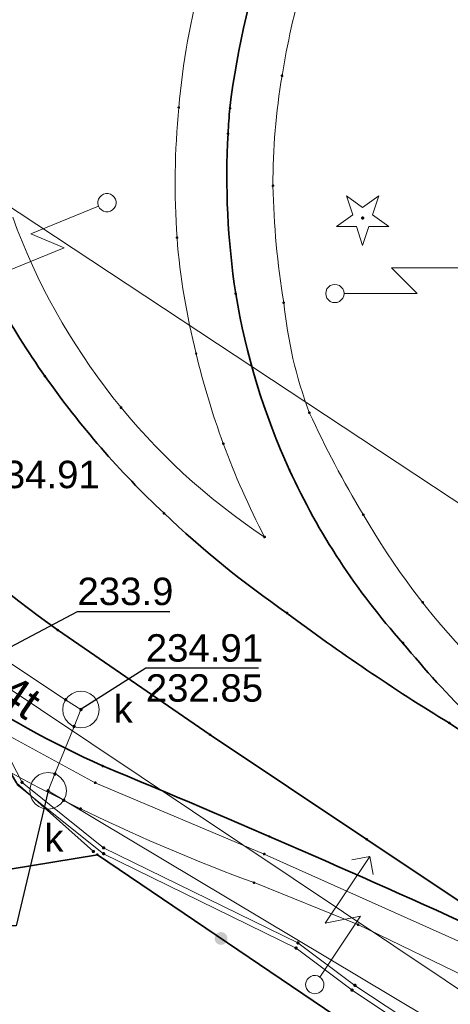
# Model space of a CAD drawing. Header units: metres. Extents: x 6603648 to 6604252, y 5739748 to 5740166.
# Tile 11 of 98: x 6603733 to 6603745, y 5739905 to 5739932. Entities that reach past the tile are written whole.
import ezdxf
from ezdxf.enums import TextEntityAlignment as Align

# ---------------------------------------------------------------- set-up
doc = ezdxf.new("R2010")
doc.units = ezdxf.units.M
doc.layers.get('0').update_dxf_attribs({"color": 252, "linetype": 'CONTINUOUS'})
for name, color, linetype, lineweight in [('GSLKOG', 252, 'CONTINUOUS', 35), ('GSLKOU', 252, 'CONTINUOUS', 18), ('GSLTTR', 252, 'CONTINUOUS', 35), ('GSPPRB', 252, 'CONTINUOUS', 18), ('GSPRDI', 252, 'CONTINUOUS', 18), ('GSSKPL', 252, 'CONTINUOUS', 18), ('GULEOR', 252, 'CONTINUOUS', 35), ('GULESN', 252, 'CONTINUOUS', 18), ('GULKDP', 252, 'CONTINUOUS', 18), ('GULTPR', 252, 'CONTINUOUS', 18), ('GULTPR_O', 252, 'CONTINUOUS', 18), ('GUPISL', 252, 'CONTINUOUS', 18), ('GUPKSD', 252, 'CONTINUOUS', 18), ('GUPKSD_O', 252, 'CONTINUOUS', 18)]:
    doc.layers.add(name, color=color, linetype=linetype, lineweight=lineweight)
for name, color, linetype in [('GUPESH', 252, 'CONTINUOUS'), ('GUPESH_O', 252, 'CONTINUOUS'), ('GUPKSH', 252, 'CONTINUOUS'), ('GUPKSH_O', 252, 'CONTINUOUS')]:
    doc.layers.add(name, color=color, linetype=linetype)
doc.styles.add('Arial', font='arial.ttf')

# ---------------------------------------------------------------- blocks, each defined once
blk = doc.blocks.new('GSPPRB0')
blk.add_lwpolyline([(-0.007955, 0.0225), (0.007955, 0.0225), (0.0225, 0.007955), (0.0225, -0.007955), (0.007955, -0.0225), (-0.007955, -0.0225), (-0.0225, -0.007955), (-0.0225, 0.007955)], close=True)
blk = doc.blocks.new('GUPISL1_5')
for points in [[(3.396745, 1.05234), (3.75, 0.7), (3.396745, 0.34766)], [(0.25, 0), (2.25, 0), (1.55, 0.7), (3.75, 0.7)]]:
    blk.add_lwpolyline(points)
blk.add_lwpolyline([(0.25, 0), (0.241481, -0.064705), (0.216506, -0.125), (0.176777, -0.176777), (0.125, -0.216506), (0.064705, -0.241481), (0, -0.25), (-0.064705, -0.241481), (-0.125, -0.216506), (-0.176777, -0.176777), (-0.216506, -0.125), (-0.241481, -0.064705), (-0.25, 0), (-0.241481, 0.064705), (-0.216506, 0.125), (-0.176777, 0.176777), (-0.125, 0.216506), (-0.064705, 0.241481), (0, 0.25), (0.064705, 0.241481), (0.125, 0.216506), (0.176777, 0.176777), (0.216506, 0.125), (0.241481, 0.064705)], close=True)
blk = doc.blocks.new('GSPRDI1')
blk.add_hatch(color=256).paths.add_polyline_path([(-0.045, 0), (-0.042798, -0.013906), (-0.036406, -0.02645), (-0.02645, -0.036406), (-0.013906, -0.042798), (0, -0.045), (0.013906, -0.042798), (0.02645, -0.036406), (0.036406, -0.02645), (0.042798, -0.013906), (0.045, 0), (0.042798, 0.013906), (0.036406, 0.02645), (0.02645, 0.036406), (0.013906, 0.042798), (0, 0.045), (-0.013906, 0.042798), (-0.02645, 0.036406), (-0.036406, 0.02645), (-0.042798, 0.013906)])
blk.add_lwpolyline([(0.088531, -0.272471), (-0.231778, -0.713338), (-0.231778, -0.168396), (-0.750048, 0), (-0.231778, 0.168396), (-0.231778, 0.713338), (0.088531, 0.272471), (0.606801, 0.440867), (0.286493, 0), (0.606801, -0.440867)], close=True)
blk = doc.blocks.new('GUPESH1')
blk.add_hatch(color=256).paths.add_polyline_path([(0, 0.045), (-0.011647, 0.043467), (-0.0225, 0.038971), (-0.03182, 0.03182), (-0.038971, 0.0225), (-0.043467, 0.011647), (-0.045, 0), (-0.043467, -0.011647), (-0.038971, -0.0225), (-0.03182, -0.03182), (-0.0225, -0.038971), (-0.011647, -0.043467), (0, -0.045), (0.011647, -0.043467), (0.0225, -0.038971), (0.03182, -0.03182), (0.038971, -0.0225), (0.043467, -0.011647), (0.045, 0), (0.043467, 0.011647), (0.038971, 0.0225), (0.03182, 0.03182), (0.0225, 0.038971), (0.011647, 0.043467)])
blk = doc.blocks.new('GUPKSD1_1')
blk.add_lwpolyline([(0.5, 0), (0.482963, -0.12941), (0.433013, -0.25), (0.353553, -0.353553), (0.25, -0.433013), (0.12941, -0.482963), (0, -0.5), (-0.12941, -0.482963), (-0.25, -0.433013), (-0.353553, -0.353553), (-0.433013, -0.25), (-0.482963, -0.12941), (-0.5, 0), (-0.482963, 0.12941), (-0.433013, 0.25), (-0.353553, 0.353553), (-0.25, 0.433013), (-0.12941, 0.482963), (0, 0.5), (0.12941, 0.482963), (0.25, 0.433013), (0.353553, 0.353553), (0.433013, 0.25), (0.482963, 0.12941)], close=True)
blk = doc.blocks.new('GUPKSH1')
blk.add_hatch(color=256).paths.add_polyline_path([(0, 0.045), (-0.011647, 0.043467), (-0.0225, 0.038971), (-0.03182, 0.03182), (-0.038971, 0.0225), (-0.043467, 0.011647), (-0.045, 0), (-0.043467, -0.011647), (-0.038971, -0.0225), (-0.03182, -0.03182), (-0.0225, -0.038971), (-0.011647, -0.043467), (0, -0.045), (0.011647, -0.043467), (0.0225, -0.038971), (0.03182, -0.03182), (0.038971, -0.0225), (0.043467, -0.011647), (0.045, 0), (0.043467, 0.011647), (0.038971, 0.0225), (0.03182, 0.03182), (0.0225, 0.038971), (0.011647, 0.043467)])
blk = doc.blocks.new('GSLKOG2')
blk.add_hatch(color=256).paths.add_polyline_path([(0, 0.175), (-0.045293, 0.169037), (-0.0875, 0.151554), (-0.123744, 0.123744), (-0.151554, 0.0875), (-0.169037, 0.045293), (-0.175, 0), (-0.169037, -0.045293), (-0.151554, -0.0875), (-0.123744, -0.123744), (-0.0875, -0.151554), (-0.045293, -0.169037), (0, -0.175), (0.045293, -0.169037), (0.0875, -0.151554), (0.123744, -0.123744), (0.151554, -0.0875), (0.169037, -0.045293), (0.175, 0), (0.169037, 0.045293), (0.151554, 0.0875), (0.123744, 0.123744), (0.0875, 0.151554), (0.045293, 0.169037)])

msp = doc.modelspace()

# ---------------------------------------------------------------- linework, layer by layer
at = {"layer": 'GSLKOG'}
msp.add_lwpolyline([(6603760.94, 5739892.26), (6603735.55, 5739909.45), (6603725.94, 5739907.87)], dxfattribs=at)
at = {"layer": 'GSLKOU'}
for points in [[(6603737.774, 5739929.882, -0.046717), (6603738.422, 5739933.486)], [(6603741.185, 5739933.351, 0.032698), (6603740.597, 5739930.749)], [(6603740.597, 5739930.749, 0.042354), (6603740.347, 5739927.743)], [(6603737.725, 5739926.321, -0.040517), (6603737.774, 5739929.882)], [(6603740.347, 5739927.743, 0.034947), (6603740.641, 5739924.549)], [(6603733.233, 5739926.881, 0.160439), (6603740.12, 5739918.137)], [(6603738.249, 5739923.151, -0.042076), (6603737.725, 5739926.321)], [(6603740.641, 5739924.549, 0.063772), (6603741.342, 5739921.542)], [(6603738.988, 5739920.695, -0.028579), (6603738.249, 5739923.151)], [(6603741.342, 5739921.542, 0.027964), (6603742.818, 5739918.751)], [(6603740.12, 5739918.137, -0.032366), (6603738.988, 5739920.695)], [(6603742.818, 5739918.751, 0.121587), (6603749.55, 5739911.73)]]:
    msp.add_lwpolyline(points, format="xyb", dxfattribs=at)
at = {"layer": 'GSLTTR'}
for points in [[(6603718.42, 5740042.85), (6603711, 5740031.78, 0.197873), (6603707.46, 5740012.99, -0.000264), (6603710.44, 5739997.78), (6603712.7, 5739986.28), (6603715.02, 5739974.46), (6603717.56, 5739961.64), (6603718.76, 5739955.43, -0.02115), (6603719.33, 5739951.98, -0.01537), (6603719.71, 5739948.05), (6603720.01, 5739939.11), (6603720.48, 5739933.6, 0.063458), (6603722.5, 5739925.36, 0.103455), (6603728.15, 5739916.98, 0.087138), (6603735.69, 5739911.88, -0.009366), (6603746.49, 5739907.17), (6603750.35, 5739904.88), (6603754.05, 5739902.42, 0.04307), (6603764.13, 5739897.21, -0.0617), (6603779.54, 5739890.04)], [(6603749.51, 5739910.14, -0.046197), (6603745.82, 5739913.14, -0.026842), (6603743.9, 5739915.24, -0.075296), (6603740.8, 5739919.97, -0.066453), (6603739.33, 5739924.79, -0.051989), (6603739.12, 5739929.17, -0.009541), (6603739.17, 5739929.86, -0.113235), (6603742.57, 5739939.33), (6603744.11, 5739941.73), (6603744.69, 5739942.6), (6603747.38, 5739946.66), (6603750.92, 5739951.92), (6603756.52, 5739960.27), (6603762.25, 5739968.78), (6603769.89, 5739980.14), (6603770.97, 5739981.78)], [(6603746.04, 5739969.46), (6603743.22, 5739965.22), (6603740.42, 5739961.02), (6603737.52, 5739956.72), (6603735.13, 5739953.16, 0.000291), (6603734.54, 5739952.28, -0.00424), (6603731.13, 5739947.15, 0.014683), (6603730.02, 5739945.52, 0.014292), (6603728.92, 5739943.67, 0.055652), (6603726.71, 5739938.96, 0.065009), (6603725.58, 5739933.75, 0.071213), (6603725.83, 5739928.4, 0.089635), (6603727.36, 5739923.76, 0.00365), (6603727.58, 5739923.37, 0.119715), (6603734.46, 5739915.6), (6603738.63, 5739912.73), (6603742.91, 5739909.87), (6603747.27, 5739906.96)], [(6603749.51, 5739910.14), (6603745.17, 5739913.05, -0.023956), (6603740.73, 5739916.06, -0.040366), (6603737.37, 5739918.79, -0.051592), (6603734.12, 5739922.53, -0.053249), (6603731.69, 5739926.89, -0.048736), (6603730.19, 5739931.91, -0.048816), (6603729.69, 5739937.09, -0.052283), (6603730.21, 5739942.3, -0.029451), (6603730.96, 5739945.1, -0.067799), (6603734.54, 5739952.28)]]:
    msp.add_lwpolyline(points, format="xyb", dxfattribs=at)
at = {"layer": 'GSSKPL'}
msp.add_lwpolyline([(6603732.62, 5739915.31, 0.9519), (6603732.49, 5739914.18), (6603731.97, 5739913.33), (6603735.49, 5739911.42), (6603740.11, 5739909.47), (6603746.28, 5739906.71), (6603745.9, 5739905.98), (6603742.67, 5739907.54), (6603739.83, 5739908.69, -0.050084), (6603731, 5739912.96, -0.104226), (6603723.26, 5739920.86), (6603724.03, 5739921.29), (6603722.04, 5739925.17, -0.064022), (6603719.98, 5739933.55), (6603719.51, 5739939.08), (6603721.29, 5739939.16), (6603724.78, 5739937.08, 0.17998), (6603726.18, 5739923.25, 0.138135), (6603733.18, 5739915.03)], format="xyb", close=True, dxfattribs=at)
at = {"layer": 'GULEOR'}
msp.add_lwpolyline([(6603731.72, 5739914.14), (6603733.34, 5739911.42), (6603735.44, 5739909.54)], dxfattribs=at)
at = {"layer": 'GULESN'}
for points in [[(6603710.4, 5739973.49), (6603710.17, 5739971.52), (6603706.52, 5739966.09), (6603705.57, 5739965.67), (6603705.16, 5739964.89), (6603708.13, 5739950.03), (6603713.19, 5739926.33), (6603714.4, 5739924.73), (6603715.13, 5739922.29), (6603715.88, 5739921.58), (6603723.47, 5739923.01), (6603723.78, 5739923.1), (6603725.04, 5739922.94), (6603726.15, 5739922.02), (6603731.9, 5739914.37), (6603733.36, 5739911.36), (6603735.72, 5739909.48), (6603740.98, 5739906.9), (6603742.51, 5739905.75), (6603764.42, 5739891.1)], [(6603710.58, 5739973.58), (6603710.3, 5739971.46), (6603706.64, 5739966.02), (6603705.69, 5739965.63), (6603705.26, 5739964.89), (6603708.22, 5739950.05), (6603713.28, 5739926.35), (6603714.45, 5739924.74), (6603715.13, 5739922.34), (6603715.81, 5739921.87), (6603723.47, 5739923.23), (6603723.75, 5739923.26), (6603725.05, 5739923.03), (6603726.34, 5739922.15), (6603731.92, 5739914.47), (6603733.49, 5739911.43), (6603735.72, 5739909.64), (6603741.03, 5739907.04), (6603742.59, 5739905.88), (6603764.53, 5739891.4)]]:
    msp.add_lwpolyline(points, dxfattribs=at)
at = {"layer": 'GULKDP'}
msp.add_lwpolyline([(6603764.477, 5739907.103), (6603762.949, 5739907.983), (6603754.079, 5739913.346), (6603717.161, 5739937.74), (6603730.219, 5739957.456), (6603752.8, 5739993.086), (6603781.546, 5740035.03), (6603814.503, 5740080.605)], dxfattribs=at)
msp.add_lwpolyline([(6603750.86, 5739901.24), (6603734.63, 5739910.94), (6603734.2, 5739911.2), (6603734.39, 5739911.66), (6603734.91, 5739912.96), (6603735.1, 5739913.42), (6603734.68, 5739913.69), (6603732.68, 5739915.01, -0.162517), (6603723.77, 5739926.28, -0.066964), (6603721.6, 5739937.82), (6603721.04, 5739948.88), (6603720.6, 5739953.07), (6603718.81, 5739961.35), (6603718.7, 5739961.84), (6603718.62, 5739962.33, -0.074444), (6603717.9, 5739971.45), (6603717.9, 5739971.95), (6603717.67, 5739972.39, -0.125611)], format="xyb", dxfattribs=at)
at = {"layer": 'GULTPR'}
msp.add_lwpolyline([(6603691.998, 5740034.25), (6603690.62, 5740008.45), (6603694.1, 5739991.87), (6603695.95, 5739988.32), (6603695.91, 5739981.85), (6603702.28, 5739951.25), (6603704.11, 5739941.11), (6603708.156, 5739919.311), (6603708.46, 5739919.26), (6603717.09, 5739918.78), (6603727.08, 5739918.04), (6603747.81, 5739904.18), (6603766.37, 5739891.69), (6603772.61, 5739898.24), (6603784.29, 5739915.24), (6603793.11, 5739927.04), (6603801.178, 5739921.438)], dxfattribs=at)
at = {"layer": 'GUPESH_O', "flags": 128}
msp.add_lwpolyline([(6603731.92, 5739914.47), (6603735.005, 5739916.104), (6603737.525, 5739916.104)], dxfattribs=at)
at = {"layer": 'GUPKSH_O', "flags": 128}
for points in [[(6603735.109, 5739913.442), (6603736.873, 5739914.559), (6603739.953, 5739914.559)], [(6603734.2, 5739911.2), (6603733.327, 5739907.512), (6603730.247, 5739907.512)]]:
    msp.add_lwpolyline(points, dxfattribs=at)

# ---------------------------------------------------------------- block references
at = {"layer": 'GSLKOG', "rotation": 145.9004987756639}
msp.add_blockref('GSLKOG2', (6603738.929, 5739907.162), dxfattribs=at)
msp.add_blockref('GSLKOG2', (6603738.929, 5739907.162), dxfattribs=at)
at = {"layer": 'GSPPRB', "rotation": 90}
for p in [(6603740.597, 5739930.749), (6603737.774, 5739929.882), (6603739.17, 5739929.86), (6603739.12, 5739929.17), (6603740.347, 5739927.743), (6603737.725, 5739926.321), (6603739.33, 5739924.79), (6603740.641, 5739924.549), (6603738.249, 5739923.151), (6603734.12, 5739922.53), (6603736.198, 5739921.679), (6603741.342, 5739921.542), (6603738.988, 5739920.695), (6603740.8, 5739919.97), (6603737.37, 5739918.79), (6603742.818, 5739918.751), (6603740.12, 5739918.137), (6603744.437, 5739916.353), (6603740.73, 5739916.06), (6603734.46, 5739915.6), (6603743.9, 5739915.24), (6603734.68, 5739913.69), (6603734.91, 5739912.96), (6603745.17, 5739913.05), (6603738.63, 5739912.73), (6603735.69, 5739911.88), (6603734.39, 5739911.66), (6603733.49, 5739911.43), (6603735.49, 5739911.42), (6603734.63, 5739910.94), (6603735.09, 5739910.71), (6603740.25, 5739909.95), (6603742.91, 5739909.87), (6603735.72, 5739909.64), (6603735.44, 5739909.54), (6603735.55, 5739909.45), (6603735.72, 5739909.48), (6603740.11, 5739909.47), (6603739.83, 5739908.69), (6603742.67, 5739907.54), (6603740.98, 5739906.9), (6603741.03, 5739907.04), (6603742.59, 5739905.88), (6603742.51, 5739905.75)]:
    msp.add_blockref('GSPPRB0', p, dxfattribs=at)
at = {"layer": 'GSPRDI', "rotation": 90}
msp.add_blockref('GSPRDI1', (6603742.8, 5739926.86), dxfattribs=at)
at = {"layer": 'GUPESH', "rotation": 90}
for p in [(6603733.49, 5739911.43), (6603735.44, 5739909.54), (6603735.72, 5739909.64), (6603735.72, 5739909.48), (6603740.98, 5739906.9), (6603741.03, 5739907.04), (6603742.59, 5739905.88), (6603742.51, 5739905.75)]:
    msp.add_blockref('GUPESH1', p, dxfattribs=at)
at = {"layer": 'GUPISL'}
for p, rotation in [((6603735.81, 5739927.28), 202.1944258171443), ((6603742.04, 5739924.796), 359.9999974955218), ((6603741.49, 5739905.9), 56.18367194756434)]:
    msp.add_blockref('GUPISL1_5', p, dxfattribs=dict(at, rotation=rotation))
at = {"layer": 'GUPKSD', "rotation": 90}
for p in [(6603735.1, 5739913.42), (6603734.2, 5739911.2)]:
    msp.add_blockref('GUPKSD1_1', p, dxfattribs=at)
at = {"layer": 'GUPKSH', "rotation": 90}
for p in [(6603734.68, 5739913.69), (6603735.1, 5739913.42), (6603734.91, 5739912.96), (6603734.39, 5739911.66), (6603734.2, 5739911.2), (6603734.63, 5739910.94)]:
    msp.add_blockref('GUPKSH1', p, dxfattribs=at)

# ---------------------------------------------------------------- texts
at = {"layer": 'GULTPR_O', "style": 'Arial'}
msp.add_text('4t', height=0.9, rotation=325.8761, dxfattribs=at).set_placement((6603733.166, 5739913.41), align=Align.CENTER)
at = {"layer": 'GUPESH_O', "style": 'Arial'}
msp.add_text('233.9', height=0.75, rotation=360, dxfattribs=at).set_placement((6603735.005, 5739916.277))
at = {"layer": 'GUPKSD_O', "style": 'Arial'}
for p in [(6603736.517, 5739913.063), (6603734.624, 5739909.535)]:
    msp.add_text('k', height=0.75, rotation=360, dxfattribs=at).set_placement(p, align=Align.RIGHT)
at = {"layer": 'GUPKSH_O', "style": 'Arial'}
for s, p in [('234.91', (6603732.409, 5739919.474)), ('234.91', (6603736.873, 5739914.731)), ('232.85', (6603736.873, 5739913.636))]:
    msp.add_text(s, height=0.75, rotation=360, dxfattribs=at).set_placement(p)

doc.saveas('drawing.dxf')
